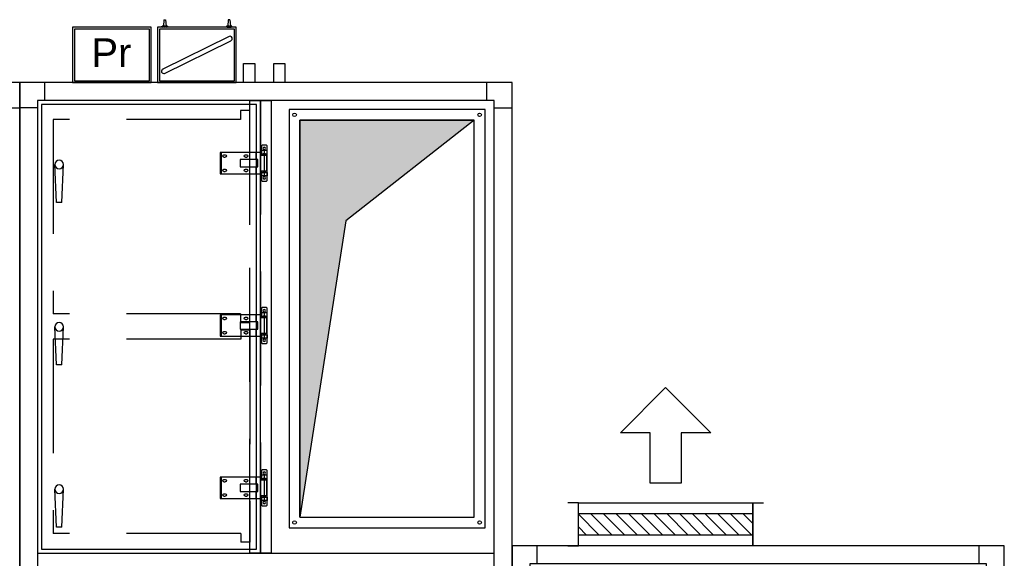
# Model space of a CAD drawing. Extents: x -156717 to 425753, y -51191 to 363295.
# Tile 45 of 256: x 60830 to 63570, y 98346 to 99846. Entities that reach past the tile are written whole.
import ezdxf

# ---------------------------------------------------------------- set-up
doc = ezdxf.new("R2010")
doc.units = 0
doc.header["$LTSCALE"] = 50
doc.linetypes.add('CACHE', pattern=[9.525, 6.35, -3.175])
doc.layers.get('0').update_dxf_attribs({"linetype": 'CONTINUOUS'})
for name, color, linetype in [('01', 7, 'CONTINUOUS'), ('COTATION', 30, 'CONTINUOUS'), ('HACHURES', 8, 'CONTINUOUS'), ('INTEROMPU', 1, 'CACHE'), ('TN-Accessoires', 8, 'CONTINUOUS')]:
    doc.layers.add(name, color=color, linetype=linetype)
doc.styles.add('texte', font='ARIAL.TTF', dxfattribs={"height": 80})

# ---------------------------------------------------------------- blocks, each defined once
blk = doc.blocks.new('C5044')
at = {"layer": '01'}
for p, q in [((70, 1310), (70, 1360)), ((1300, 1310), (1300, 1360)), ((50, 1290), (0, 1290)), ((1320, 1290), (1370, 1290)), ((50, 70), (0, 70)), ((1320, 70), (1370, 70)), ((70, 50), (70, 0)), ((1300, 50), (1300, 0))]:
    blk.add_line(p, q, dxfattribs=at)
for points in [[(0, 0), (1370, 0), (1370, 1360), (0, 1360)], [(50, 50), (1320, 50), (1320, 1310), (50, 1310)]]:
    blk.add_lwpolyline(points, close=True, dxfattribs=at)
blk = doc.blocks.new('r42', base_point=(-38378.7, -3656.7))
blk.add_lwpolyline([(-37758.7, -3656.7), (-37728.7, -3656.7), (-37728.7, -4916.7), (-37758.7, -4916.7)], close=True)
blk = doc.blocks.new('P2')
at = {"layer": 'INTEROMPU'}
for p, q in [((0, 295.2), (0, -295.2)), ((0, 295.2), (25, 295.2)), ((25, 295.2), (25, 270.2)), ((25, 270.2), (547, 270.2)), ((547, 270.2), (547, -270.2)), ((25, -270.2), (547, -270.2)), ((25, -270.2), (25, -295.2)), ((0, -295.2), (25, -295.2))]:
    blk.add_line(p, q, dxfattribs=at)
blk = doc.blocks.new('psh4')
at = {"layer": 'INTEROMPU'}
blk.add_lwpolyline([(0, 630), (0, -630), (30, -630), (30, 630)], close=True, dxfattribs=at)
for p in [(30.1, 306.5), (29.9, -305)]:
    blk.add_blockref('P2', p)
blk = doc.blocks.new('CHARNIERE')
for p, q in [((0, 35), (0, -35)), ((10.5, 21), (10.5, 30)), ((10.5, 30), (122.5, 30)), ((22.5, 10), (22.5, 30)), ((119.5, 30), (119.5, -30)), ((122.5, 30), (122.5, -30)), ((-7.5, 21), (10.5, 21)), ((-7.5, -21), (-7.5, 21)), ((52.5, 23), (48.5, 23)), ((52.5, 17), (48.5, 17)), ((112.5, 23), (108.5, 23)), ((112.5, 17), (108.5, 17)), ((10.5, -21), (-7.5, -21)), ((10.5, -30), (10.5, -21)), ((22.5, -30), (22.5, -10)), ((52.5, -17), (48.5, -17)), ((52.5, -23), (48.5, -23)), ((112.5, -17), (108.5, -17)), ((112.5, -23), (108.5, -23)), ((122.5, -30), (10.5, -30))]:
    blk.add_line(p, q)
for points in [[(-8, -48), (-8, 48), (-6, 50), (6, 50), (8, 48), (8, 21)], [(-3, 21), (-3, 26), (3, 26), (3, 21)], [(8, -21), (8, -48), (6, -50), (-6, -50), (-8, -48)], [(-3, -26), (-3, -21)], [(3, -21), (3, -26), (-3, -26)]]:
    blk.add_lwpolyline(points)
for points in [[(-8, 26), (-8, 35), (8, 35), (8, 26)], [(17.5, -10), (17.5, 10), (67.5, 10), (67.5, -10)], [(-8, -26), (-8, -35), (8, -35), (8, -26)]]:
    blk.add_lwpolyline(points, close=True)
for centre in [(0, 41), (0, -41)]:
    blk.add_circle(centre, 3.5)
for centre, start, end in [((48.5, 20), 90, 270), ((52.5, 20), 270, 90), ((108.5, 20), 90, 270), ((112.5, 20), 270, 90), ((48.5, -20), 90, 270), ((52.5, -20), 270, 90), ((108.5, -20), 90, 270), ((112.5, -20), 270, 90)]:
    blk.add_arc(centre, 3, start, end)
blk = doc.blocks.new('POIGNEE')
for p, q in [((-7.5, -106), (-12, -0.5)), ((7.5, -106), (12, -0.5)), ((-7.5, -106), (7.5, -106))]:
    blk.add_line(p, q)
blk.add_circle((0, 0), 12)
blk = doc.blocks.new('PO42B')
for points in [[(0, 1260), (620, 1260), (620, 0), (0, 0)], [(11, 1249), (609, 1249), (609, 11), (11, 11)]]:
    blk.add_lwpolyline(points, close=True)
for name, p in [('CHARNIERE', (-10.6, 1085.6)), ('POIGNEE', (560, 1082)), ('CHARNIERE', (-10.6, 633.6)), ('POIGNEE', (560, 630)), ('CHARNIERE', (-10.6, 181.6)), ('POIGNEE', (560, 178))]:
    blk.add_blockref(name, p)
blk = doc.blocks.new('ms1105485', base_point=(9547.7, -15169.1))
for points in [[(9517.7, -16304.1), (10062.7, -16304.1), (10062.7, -15139.1), (9517.7, -15139.1)], [(9547.7, -16274.1), (10032.7, -16274.1), (10032.7, -15169.1), (9547.7, -15169.1)]]:
    blk.add_lwpolyline(points, close=True)
blk.add_lwpolyline([(9547.7, -16274.1), (9547.7, -15169.1), (10032.7, -15169.1), (9675.7, -15449), (9547.7, -16274.1)])
at = {"color": 9}
for centre in [(9532.7, -15154.1), (10047.7, -15154.1), (9532.7, -16289.1), (10047.7, -16289.1)]:
    blk.add_circle(centre, 5, dxfattribs=at)
blk = doc.blocks.new('pp', base_point=(3305.9, -13889.5))
at = {"layer": 'TN-Accessoires', "color": 4}
blk.add_lwpolyline([(3290.5, -13836.7), (3321.3, -13836.7), (3321.3, -13889.5), (3290.5, -13889.5)], close=True, dxfattribs=at)
blk = doc.blocks.new('ms485', base_point=(6004.8, 30913.8))
h = blk.add_hatch()
h.set_pattern_fill('ANSI31', color=8, scale=200, style=0)
h.set_pattern_definition([(45, (-3347.933, 3665.516), (-17.67767, 17.67767), [])])
h.paths.add_polyline_path([(6034.8, 30428.8), (6094.8, 30428.8), (6094.8, 30913.8), (6034.8, 30913.8)])
at = {"color": 8}
blk.add_lwpolyline([(6034.8, 30913.8), (6094.8, 30913.8), (6094.8, 30428.8), (6034.8, 30428.8)], close=True, dxfattribs=at)
at = {"layer": '01'}
for points in [[(6004.8, 30943.8), (6004.8, 30913.8), (6124.8, 30913.8), (6124.8, 30943.8)], [(6004.8, 30398.8), (6004.8, 30428.8), (6124.8, 30428.8), (6124.8, 30398.8)]]:
    blk.add_lwpolyline(points, dxfattribs=at)
blk.add_lwpolyline([(6004.8, 30913.8), (6124.8, 30913.8), (6124.8, 30428.8), (6004.8, 30428.8)], close=True, dxfattribs=at)
blk = doc.blocks.new('sens', base_point=(33950.2, 2889.4))
blk.add_lwpolyline([(33683.5, 2932.6), (33683.5, 2846.2), (33824.1, 2846.2), (33824.1, 2763.4), (33950.2, 2889.4), (33824.1, 3015.5), (33824.1, 2932.6), (33683.5, 2932.6)])
blk = doc.blocks.new('pressiostat', base_point=(58344.6, -1320.8))
at = {"layer": 'TN-Accessoires'}
for points in [[(58235.1, -1474.8), (58454.1, -1474.8), (58454.1, -1320.8), (58235.1, -1320.8)], [(58240.1, -1469.8), (58449.1, -1469.8), (58449.1, -1325.8), (58240.1, -1325.8)]]:
    blk.add_lwpolyline(points, close=True, dxfattribs=at)
at = {"layer": 'TN-Accessoires', "style": 'texte'}
blk.add_text('Pr', height=80, dxfattribs=at).set_placement((58287.2, -1431.8))
blk = doc.blocks.new('manometre1', base_point=(7278.4, 3631.1))
at = {"layer": 'TN-Accessoires'}
for p, q in [((7186.6, 3652.1), (7185.1, 3634.5)), ((7186.6, 3652.1), (7191, 3652.1)), ((7191, 3652.1), (7192.5, 3634.5)), ((7365.8, 3652.1), (7364.3, 3634.5)), ((7370.3, 3652.1), (7365.8, 3652.1)), ((7370.3, 3652.1), (7371.8, 3634.5)), ((7181.3, 3631.8), (7181.3, 3633.8)), ((7194.4, 3634.5), (7183.2, 3634.5)), ((7194.4, 3631.1), (7183.2, 3631.1)), ((7185, 3633.8), (7185, 3631.8)), ((7192.6, 3631.8), (7192.6, 3633.8)), ((7196.3, 3633.8), (7196.3, 3631.8)), ((7360.5, 3633.8), (7360.5, 3631.8)), ((7362.4, 3634.5), (7373.7, 3634.5)), ((7362.4, 3631.1), (7373.7, 3631.1)), ((7364.3, 3631.8), (7364.3, 3633.8)), ((7371.8, 3633.8), (7371.8, 3631.8)), ((7375.5, 3631.8), (7375.5, 3633.8)), ((7368.1, 3605.6), (7184.1, 3514.7)), ((7188.7, 3502.6), (7372.7, 3593.5))]:
    blk.add_line(p, q, dxfattribs=at)
for points in [[(7168.9, 3477.1), (7387.9, 3477.1), (7387.9, 3631.1), (7168.9, 3631.1)], [(7173.9, 3482.1), (7382.9, 3482.1), (7382.9, 3626.1), (7173.9, 3626.1)]]:
    blk.add_lwpolyline(points, close=True, dxfattribs=at)
for centre, radius, start, end in [((7183.2, 3631.5), 2.93, 50.1591, 129.8409), ((7183.2, 3634), 2.93, 230.1591, 309.8409), ((7188.8, 3623.8), 10.7, 69.459, 110.541), ((7188.8, 3641.8), 10.7, 249.459, 290.541), ((7194.4, 3631.5), 2.93, 50.1591, 129.8409), ((7194.4, 3634), 2.93, 230.1591, 309.8409), ((7362.4, 3631.5), 2.93, 50.1591, 129.8409), ((7362.4, 3634), 2.93, 230.1591, 309.8409), ((7368, 3623.8), 10.7, 69.459, 110.541), ((7368, 3641.8), 10.7, 249.459, 290.541), ((7373.7, 3631.5), 2.93, 50.1591, 129.8409), ((7373.7, 3634), 2.93, 230.1591, 309.8409), ((7370.4, 3599.5), 6.47, 290.6272, 110.6272), ((7186.4, 3508.7), 6.47, 110.6272, 290.6272)]:
    blk.add_arc(centre, radius, start, end, dxfattribs=at)

msp = doc.modelspace()

# ---------------------------------------------------------------- hatches: boundary and pattern name
at = {"layer": 'HACHURES'}
msp.add_hatch(color=256, dxfattribs=at).paths.add_polyline_path([(61737.59241, 99286.19018), (62094.6715, 99566.08438), (61609.6715, 99566.08438), (61609.6715, 98461.08438)])

# ---------------------------------------------------------------- linework, layer by layer
at = {"layer": '01'}
for p, q in [((60899.6715, 99621.08438), (60899.6715, 99671.08438)), ((62129.6715, 99621.08438), (62129.6715, 99671.08438)), ((60779.6715, 99601.08438), (60829.6715, 99601.08438)), ((60879.6715, 99601.08438), (60829.6715, 99601.08438)), ((62149.6715, 99601.08438), (62199.6715, 99601.08438))]:
    msp.add_line(p, q, dxfattribs=at)
for points in [[(60109.6715, 97021.08438), (60829.6715, 97021.08438), (60829.6715, 99671.08438), (60109.6715, 99671.08438)], [(60829.6715, 97021.08438), (62199.6715, 97021.08438), (62199.6715, 99671.08438), (60829.6715, 99671.08438)], [(60879.6715, 97071.08438), (62149.6715, 97071.08438), (62149.6715, 99621.08438), (60879.6715, 99621.08438)]]:
    msp.add_lwpolyline(points, close=True, dxfattribs=at)
msp.add_lwpolyline([(60879.6715, 98361.08438), (62149.6715, 98361.08438)], dxfattribs=at)

# ---------------------------------------------------------------- block references
at = {"extrusion": (0, 0, -1)}
msp.add_blockref('psh4', (-61499.6715, 98991.08438), dxfattribs=at)
for name, p in [('r42', (60879.6715, 99621.08438)), ('ms1105485', (61609.6715, 99566.08438))]:
    msp.add_blockref(name, p)
at = {"extrusion": (0, 0, -1), "rotation": 90}
msp.add_blockref('sens', (-62627.1715, 98822.27916), dxfattribs=at)
at = {"rotation": 90}
msp.add_blockref('ms485', (62384.6715, 98381.08438), dxfattribs=at)
at = {"layer": '01', "extrusion": (0, 0, -1)}
msp.add_blockref('PO42B', (-61499.67153, 98361.08441), dxfattribs=at)
at = {"layer": '01'}
msp.add_blockref('C5044', (62199.6715, 97021.08438), dxfattribs=at)
at = {"layer": 'COTATION'}
for name, p in [('manometre1', (61322.76979, 99825.08438)), ('pressiostat', (61086.32729, 99825.08438))]:
    msp.add_blockref(name, p, dxfattribs=at)
at = {"layer": 'HACHURES'}
for p in [(61468.23807, 99671.08438), (61552.39866, 99671.08438)]:
    msp.add_blockref('pp', p, dxfattribs=at)

doc.saveas('drawing.dxf')
